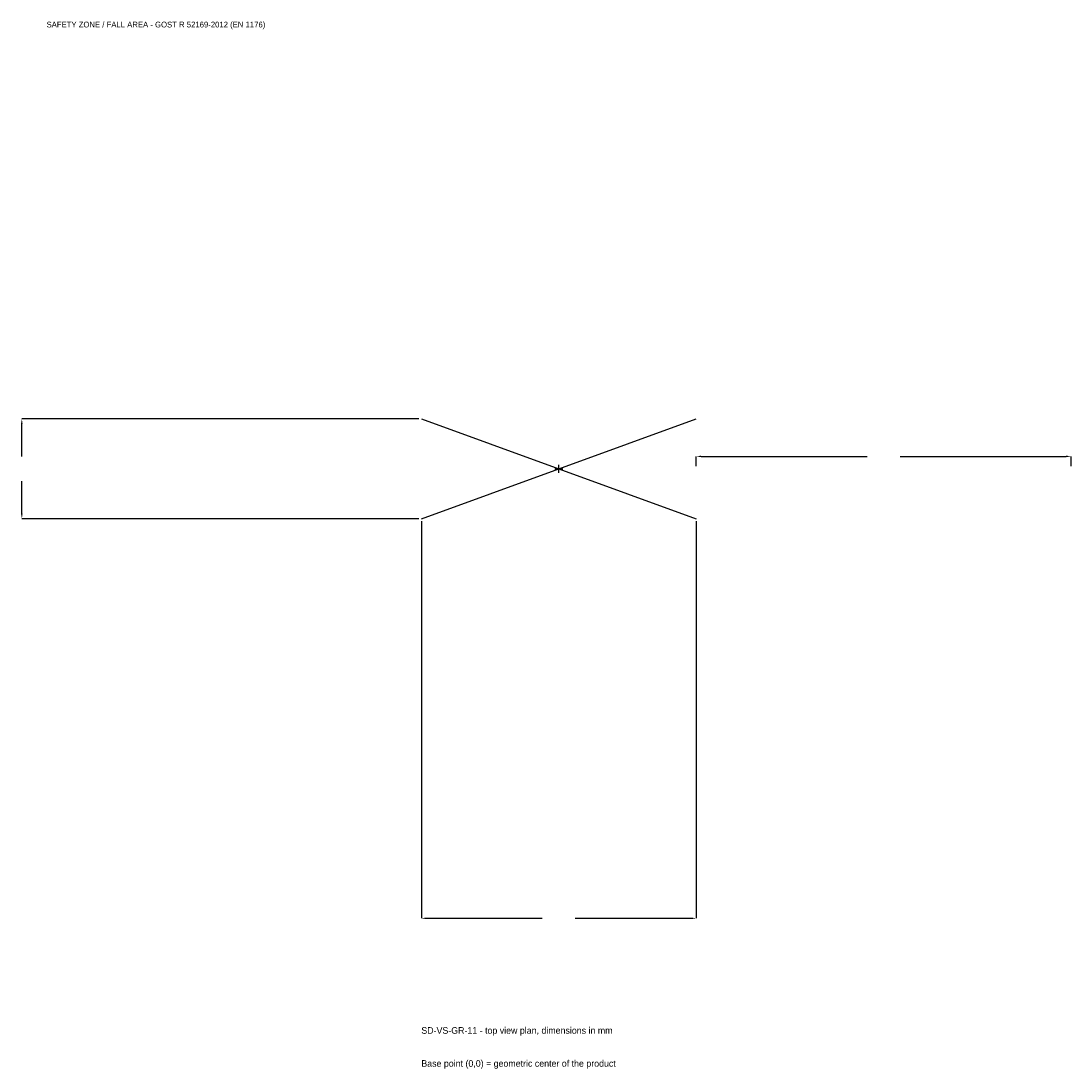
# Model space of a CAD drawing. Extents: x -2152 to 2050, y -2402 to 1792.
import ezdxf

# ---------------------------------------------------------------- set-up
doc = ezdxf.new("R2010")
doc.units = 0
for name, color, linetype in [('GP_MAF_zona_bezopasnosti', 1, 'Continuous'), ('ZSK_DANNYE', 3, 'Continuous'), ('ZSK_KONTUR', 7, 'Continuous'), ('ZSK_RAZMERY', 8, 'Continuous')]:
    doc.layers.add(name, color=color, linetype=linetype)
doc.dimstyles.new('ORION', dxfattribs={"dimtxt": 33, "dimasz": 19.8, "dimexe": 1.25, "dimexo": 9.9, "dimtad": 1, "dimcen": 2.5, "dimazin": 3, "dimtfac": 1, "dimtmove": 0, "dimatfit": 3})

# ---------------------------------------------------------------- blocks, each defined once
blk = doc.blocks.new('_CLOSEDFILLED')
at = {"color": 0, "linetype": 'BYBLOCK'}
blk.add_solid([(-1, 0.16), (0, 0), (-1, -0.16)], dxfattribs=at)
blk = doc.blocks.new('*D1')
for p, q in [((-550, -209.9), (-550, -1799)), ((550, -209.9), (550, -1799)), ((-530.2, -1799), (-66, -1799)), ((66, -1799), (530.2, -1799))]:
    blk.add_line(p, q)
at = {"layer": 'Defpoints'}
for p in [(-550, -200), (550, -200), (-550, -1799)]:
    blk.add_point(p, dxfattribs=at)
at = {"layer": 'ZSK_RAZMERY', "xscale": 19.8, "yscale": 19.8, "rotation": 180}
blk.add_blockref('_CLOSEDFILLED', (-550, -1799), dxfattribs=at)
at = {"layer": 'ZSK_RAZMERY', "xscale": 19.8, "yscale": 19.8}
blk.add_blockref('_CLOSEDFILLED', (550, -1799), dxfattribs=at)
blk = doc.blocks.new('*D2')
for p, q in [((-559.9, 200), (-2149, 200)), ((-2149, 49.5), (-2149, 180.2)), ((-2149, -180.2), (-2149, -49.5)), ((-559.9, -200), (-2149, -200))]:
    blk.add_line(p, q)
at = {"layer": 'Defpoints'}
for p in [(-550, 200), (-2149, -200), (-550, -200)]:
    blk.add_point(p, dxfattribs=at)
at = {"layer": 'ZSK_RAZMERY', "xscale": 19.8, "yscale": 19.8}
for p, rotation in [((-2149, 200), 90), ((-2149, -200), 270)]:
    blk.add_blockref('_CLOSEDFILLED', p, dxfattribs=dict(at, rotation=rotation))
blk = doc.blocks.new('*D3')
for p, q in [((550, 9.9), (550, 49.5)), ((569.8, 49.5), (1234, 49.5)), ((1366, 49.5), (2030.2, 49.5)), ((2050, 9.9), (2050, 49.5))]:
    blk.add_line(p, q)
at = {"layer": 'Defpoints'}
for p in [(550, 49.5), (550, 0), (2050, 0)]:
    blk.add_point(p, dxfattribs=at)
at = {"layer": 'ZSK_RAZMERY', "xscale": 19.8, "yscale": 19.8, "rotation": 180}
blk.add_blockref('_CLOSEDFILLED', (550, 49.5), dxfattribs=at)
at = {"layer": 'ZSK_RAZMERY', "xscale": 19.8, "yscale": 19.8}
blk.add_blockref('_CLOSEDFILLED', (2050, 49.5), dxfattribs=at)
blk = doc.blocks.new('B1')
at = {"layer": 'ZSK_KONTUR'}
for p, q in [((-550, -200), (550, 200)), ((-550, 200), (550, -200))]:
    blk.add_line(p, q, dxfattribs=at)
at = {"layer": 'ZSK_RAZMERY'}
for p, q in [((-16, 0), (16, 0)), ((0, -16), (0, 16))]:
    blk.add_line(p, q, dxfattribs=at)
at = {"layer": 'GP_MAF_zona_bezopasnosti', "color": 1}
blk.add_text('SAFETY ZONE / FALL AREA - GOST R 52169-2012 (EN 1176)', height=23.1, dxfattribs=at).set_placement((-2050, 1766))
at = {"layer": 'ZSK_RAZMERY'}
dim = blk.add_linear_dim(base=(-2149, -200), p1=(-550, -200), p2=(-550, 200), angle=90, dimstyle='ORION', dxfattribs=at)
dim.commit()
dim.dimension.update_dxf_attribs({"geometry": '*D2', "text_midpoint": (-2149, 0)})
for base, p1, p2, picture, middle in [((550, 49.5), (550, 0), (2050, 0), '*D3', (1300, 49.5)), ((-550, -1799), (-550, -200), (550, -200), '*D1', (0, -1799))]:
    dim = blk.add_linear_dim(base=base, p1=p1, p2=p2, dimstyle='ORION', dxfattribs=at)
    dim.commit()
    dim.dimension.update_dxf_attribs({"geometry": picture, "text_midpoint": middle})

msp = doc.modelspace()

# ---------------------------------------------------------------- block references
msp.add_blockref('B1', (0, 0))

# ---------------------------------------------------------------- texts
at = {"layer": 'ZSK_DANNYE', "color": 3}
msp.add_text('SD-VS-GR-11 - top view plan, dimensions in mm', height=26.4, dxfattribs=at).set_placement((-550, -2261))
at = {"layer": 'ZSK_DANNYE', "color": 7}
msp.add_text('Base point (0,0) = geometric center of the product', height=26.4, dxfattribs=at).set_placement((-550, -2393))

doc.saveas('drawing.dxf')
